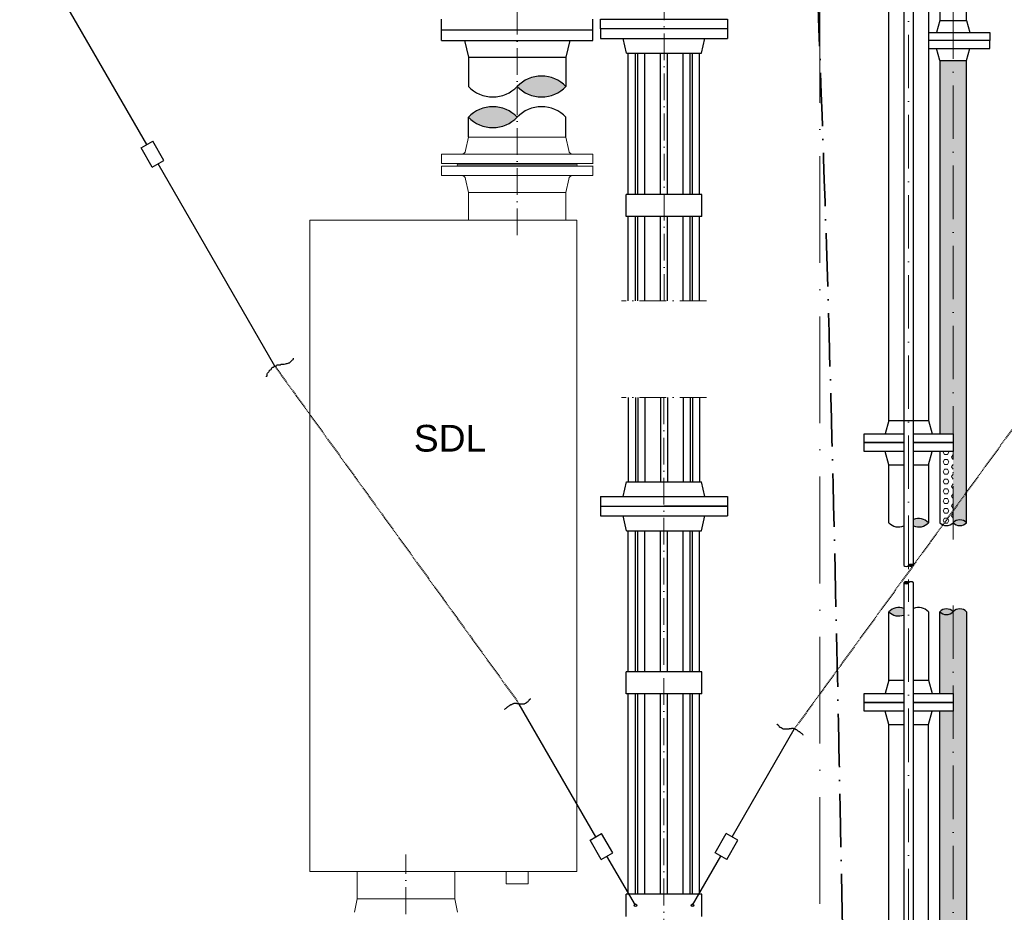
# Model space of a CAD drawing. Header units: millimetres. Extents: x -48448 to 452754, y -13941 to 17062.
# Tile 49 of 256: x -7889 to -5676, y 324 to 2330. Entities that reach past the tile are written whole.
import ezdxf

# ---------------------------------------------------------------- set-up
doc = ezdxf.new("R2010")
doc.units = ezdxf.units.MM
doc.linetypes.add('ACAD_ISO10W100', pattern=[18, 12, -3, 0, -3])
doc.linetypes.add('HIDDEN', pattern=[0.375, 0.25, -0.125])
doc.layers.add('Bemaßung', color=7, linetype='Continuous', lineweight=13)
doc.layers.add('Beschriftung', color=7, linetype='Continuous')
doc.styles.add('LBB3.5M1000', font='isocp.shx', dxfattribs={"height": 3.5})
pattern_1 = [(0, (38403.66993202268, 1.818989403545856e-12), (0, 10.9985226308), [6.35, -12.7]), (120, (38403.66993202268, 1.818989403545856e-12), (-9.525000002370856, -5.499261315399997), [6.349999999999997, -12.69999999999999]), (59.99999999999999, (38410.01993202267, 1.818989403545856e-12), (-9.525000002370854, 5.4992613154), [6.35, -12.7])]

msp = doc.modelspace()

# ---------------------------------------------------------------- hatches: boundary and pattern name
h = msp.add_hatch(color=256)
h.dxf.hatch_style = 1
h.paths.add_polyline_path([(-6770.931821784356, 2180.162786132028, 0.430570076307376), (-6661.381749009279, 2180.162786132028, 0.4305700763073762)])
at = {"linetype": 'Continuous', "ltscale": 10}
h = msp.add_hatch(color=256, dxfattribs=at)
h.dxf.hatch_style = 1
h.paths.add_polyline_path([(-6770.931869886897, 2111.228038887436, 0.4305700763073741), (-6880.481942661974, 2111.228038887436, 0.4305700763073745)])
h = msp.add_hatch(color=256)
h.dxf.hatch_style = 1
h.paths.add_polyline_path([(-5880.281816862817, 1206.967008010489), (-5880.281816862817, 1192.376605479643, 0.3096565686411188), (-5846.481816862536, 1199.671806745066, 0.3096565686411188)])
h = msp.add_hatch(color=256)
h.dxf.hatch_style = 1
h.paths.add_polyline_path([(-5790.93181686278, 1199.704127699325, 0.4305700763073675), (-5760.781568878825, 1199.704127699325, 0.4305700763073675)])
h = msp.add_hatch(color=256)
h.dxf.hatch_style = 1
h.paths.add_polyline_path([(-5890.931816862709, 1103.816340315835, 0.4305700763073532), (-5880.281816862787, 1103.816340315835, 0.4305700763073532)])
h = msp.add_hatch(color=256)
h.dxf.hatch_style = 1
h.paths.add_polyline_path([(-5890.931816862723, 1064.887157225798, 0.4305700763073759), (-5901.581816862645, 1064.887157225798, 0.4305700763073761)])
h = msp.add_hatch(color=256)
h.dxf.hatch_style = 1
h.paths.add_polyline_path([(-5901.581816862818, 992.2779259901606), (-5901.581816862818, 1006.868328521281, 0.3096565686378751), (-5935.381816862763, 999.573127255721, 0.3096565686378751)])
h = msp.add_hatch(color=256)
h.dxf.hatch_style = 1
h.paths.add_polyline_path([(-5790.931940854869, 999.6054593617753, 0.4306330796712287), (-5821.091636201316, 999.6054591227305, 0.4306329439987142)])
at = {"layer": 'Bemaßung', "lineweight": 5}
h = msp.add_hatch(dxfattribs=at)
h.set_pattern_fill('HEX', color=256, scale=2)
h.set_pattern_definition(pattern_1)
h.paths.add_polyline_path([(-5790.931816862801, 2238.873165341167), (-5821.093631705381, 2238.873165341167), (-5821.084315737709, 1399.780258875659), (-5790.931816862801, 1399.780258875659)])
h = msp.add_hatch(dxfattribs=at)
h.set_pattern_fill('HEX', color=256, scale=2)
h.set_pattern_definition(pattern_1)
edge = h.paths.add_edge_path()
edge.add_line((-5760.793631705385, 2238.873165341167), (-5790.931816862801, 2238.873165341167))
edge.add_line((-5790.931816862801, 2238.873165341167), (-5790.931816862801, 1199.704127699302))
edge.add_arc((-5775.856692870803, 1185.443571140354), 20.7514538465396, 43.411581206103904, 136.5905302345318, ccw=False)
edge.add_line((-5760.78209441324, 1199.704683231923), (-5760.793631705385, 2238.873165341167))
h = msp.add_hatch(dxfattribs=at)
h.set_pattern_fill('HEX', color=256, scale=2)
h.set_pattern_definition([(0, (0, 0), (0, 10.9985226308), [6.35, -12.7]), (120, (0, 0), (-9.525000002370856, -5.499261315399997), [6.349999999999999, -12.7]), (59.99999999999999, (6.35, 0), (-9.525000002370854, 5.4992613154), [6.35, -12.7])])
edge = h.paths.add_edge_path()
edge.add_line((-5790.931816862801, 1359.780258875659), (-5821.083871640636, 1359.780258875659))
edge.add_line((-5821.083871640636, 1359.780258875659), (-5821.082094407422, 1199.704158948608))
edge.add_arc((-5806.006940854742, 1213.964684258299), 20.75145384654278, 223.4093509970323, 316.5905302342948)
edge.add_line((-5790.931816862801, 1199.704127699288), (-5790.931816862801, 1359.780258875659))
h = msp.add_hatch(dxfattribs=at)
h.set_pattern_fill('HEX', color=256, scale=2)
h.set_pattern_definition(pattern_1)
h.paths.add_polyline_path([(-5760.781816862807, 999.6054577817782, 0.4307696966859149), (-5790.931940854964, 999.6054593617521), (-5790.931940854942, 170.8730662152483), (-5760.781816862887, 170.8730663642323)])
h.paths.add_polyline_path([(-5821.082064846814, -230.2252517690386), (-5790.931940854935, -230.2252517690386), (-5790.931940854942, 170.8730662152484), (-5821.082064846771, 170.8730660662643)])
edge = h.paths.add_edge_path()
edge.add_arc((-5890.931816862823, -1393.645135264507), 1091.188261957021, 84.74185946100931, 86.32984119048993)
edge.add_line((-5821.082064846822, -304.6947988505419), (-5821.082064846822, -270.2252517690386))
edge.add_line((-5821.082064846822, -270.2252517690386), (-5790.931940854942, -270.2252517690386))
edge.add_line((-5790.931940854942, -270.2252517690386), (-5790.931940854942, -307.0486840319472))
edge = h.paths.add_edge_path()
edge.add_arc((-5890.931816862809, -1393.645135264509), 1091.188261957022, 83.1498156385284, 84.74185946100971)
edge.add_line((-5790.931940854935, -307.0486840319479), (-5790.931940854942, 170.8730662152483))
edge.add_line((-5790.931940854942, 170.8730662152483), (-5760.781816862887, 170.8730663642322))
edge.add_line((-5760.781816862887, 170.8730663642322), (-5760.781816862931, -310.2464087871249))
edge = h.paths.add_edge_path()
edge.add_line((-5821.082064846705, 815.8184191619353), (-5790.931940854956, 815.8184191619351))
edge.add_line((-5790.931940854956, 815.8184191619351), (-5790.931940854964, 999.6054593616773))
edge.add_arc((-5806.011788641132, 1013.867453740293), 20.7558736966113, 223.4418310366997, 316.59660796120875, ccw=False)
edge.add_line((-5821.082064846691, 999.5953456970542), (-5821.082064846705, 815.8184191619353))
h.paths.add_polyline_path([(-5790.931940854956, 775.8184191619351), (-5821.082064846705, 775.8184191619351), (-5821.082064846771, 170.8730660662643), (-5790.931940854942, 170.8730662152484)])
edge = h.paths.add_edge_path()
edge.add_line((-5821.082064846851, -699.4164185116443), (-5790.931940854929, -699.4164185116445))
edge.add_line((-5790.931940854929, -699.4164185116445), (-5790.931940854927, -692.401819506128))
edge.add_arc((-5890.931816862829, 394.1946317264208), 1091.188261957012, 273.67015880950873, 275.25814053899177, ccw=False)
edge.add_line((-5821.082064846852, -694.7557046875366), (-5821.082064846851, -699.4164185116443))
edge = h.paths.add_edge_path()
edge.add_line((-5790.931940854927, -699.4164185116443), (-5760.781816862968, -699.4164185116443))
edge.add_line((-5760.781816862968, -699.4164185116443), (-5760.781816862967, -689.2040947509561))
edge.add_arc((-5890.931816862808, 394.194631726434), 1091.188261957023, 275.2581405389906, 276.85018436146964, ccw=False)
edge.add_line((-5790.931940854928, -692.4018195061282), (-5790.931940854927, -699.4164185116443))

# ---------------------------------------------------------------- linework, layer by layer
at = {"linetype": 'ACAD_ISO10W100', "lineweight": 18, "ltscale": 5}
for p, q in [((-6440.799816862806, 1698.713746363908), (-6440.799816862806, 5653.770277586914)), ((-6770.931816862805, 1846.247474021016), (-6770.931816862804, 3542.770277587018)), ((-6345.655966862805, 1698.713746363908), (-6536.207666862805, 1698.713746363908)), ((-6345.655966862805, 1480.874950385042), (-6536.207666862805, 1480.874950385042)), ((-6440.931816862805, 1480.874950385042), (-6440.931816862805, -749.4164185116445)), ((-7020.931821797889, 230.108437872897), (-7020.931821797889, 453.8002612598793))]:
    msp.add_line(p, q, dxfattribs=at)
at = {"linetype": 'ACAD_ISO10W100', "lineweight": 18, "ltscale": 10}
for p, q in [((-5890.931816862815, 1095.651055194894), (-5890.93181686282, 4424.394677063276)), ((-5790.931816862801, 1161.888797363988), (-5790.931816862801, 3574.620277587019)), ((-5890.931816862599, -959.0441996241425), (-5890.931816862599, 1072.449016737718)), ((-5790.931940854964, 1013.867453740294), (-5790.931940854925, -715.9867273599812))]:
    msp.add_line(p, q, dxfattribs=at)
at = {"linetype": 'ACAD_ISO10W100', "lineweight": 18, "ltscale": 20}
msp.add_line((-6090.931816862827, -1097.18158083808), (-6090.931816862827, 3390.551870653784), dxfattribs=at)
at = {"linetype": 'Continuous', "ltscale": 10}
for p, q in [((-7603.309785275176, 2049.707677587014), (-7889.253985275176, 2544.977177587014)), ((-6583.431816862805, 2309.770277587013), (-6583.431816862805, 2287.770277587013)), ((-6298.431816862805, 2309.770277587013), (-6298.431816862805, 2287.770277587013)), ((-6583.431816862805, 2287.770277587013), (-6298.431816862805, 2287.770277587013)), ((-6525.081816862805, 2254.770277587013), (-6532.931816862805, 2287.770277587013)), ((-6356.781816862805, 2254.770277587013), (-6348.931816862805, 2287.770277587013)), ((-6525.081816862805, 2254.770277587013), (-6356.781816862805, 2254.770277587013)), ((-6521.081816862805, 1937.770277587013), (-6521.081816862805, 2254.770277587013)), ((-6505.081816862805, 1937.770277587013), (-6505.081816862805, 2254.770277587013)), ((-6499.949616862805, 1937.770277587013), (-6499.949616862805, 2254.770277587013)), ((-6483.949616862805, 1937.770277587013), (-6483.949616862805, 2254.770277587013)), ((-6448.931816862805, 1937.770277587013), (-6448.931816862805, 2254.770277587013)), ((-6432.931816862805, 1937.770277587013), (-6432.931816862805, 2254.770277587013)), ((-6397.914016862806, 1937.770277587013), (-6397.914016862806, 2254.770277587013)), ((-6381.914016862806, 1937.770277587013), (-6381.914016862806, 2254.770277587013)), ((-6376.781816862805, 1937.770277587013), (-6376.781816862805, 2254.770277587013)), ((-6360.781816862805, 1937.770277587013), (-6360.781816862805, 2254.770277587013)), ((-7616.300185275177, 2042.207677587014), (-7590.319485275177, 2057.207677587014)), ((-7591.300185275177, 1998.906477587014), (-7616.300185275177, 2042.207677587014)), ((-7565.319485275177, 2013.906477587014), (-7590.319485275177, 2057.207677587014)), ((-7591.300185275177, 1998.906477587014), (-7565.319485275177, 2013.906477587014)), ((-7315.783985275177, 1551.698777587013), (-7578.309785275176, 2006.406477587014)), ((-6526.081816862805, 1887.770277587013), (-6526.081816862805, 1937.770277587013)), ((-6355.781816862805, 1937.770277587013), (-6526.081816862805, 1937.770277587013)), ((-6355.781816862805, 1887.770277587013), (-6355.781816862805, 1937.770277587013)), ((-6355.781816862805, 1887.770277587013), (-6526.081816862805, 1887.770277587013)), ((-6521.081816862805, 1698.713746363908), (-6521.081816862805, 1887.770277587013)), ((-6505.081816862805, 1698.713746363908), (-6505.081816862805, 1887.770277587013)), ((-6499.949616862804, 1698.713746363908), (-6499.949616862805, 1887.770277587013)), ((-6483.949616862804, 1698.713746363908), (-6483.949616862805, 1887.770277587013)), ((-6448.931816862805, 1698.713746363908), (-6448.931816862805, 1887.770277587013)), ((-6432.931816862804, 1698.713746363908), (-6432.931816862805, 1887.770277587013)), ((-6397.914016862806, 1698.713746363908), (-6397.914016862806, 1887.770277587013)), ((-6381.914016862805, 1698.713746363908), (-6381.914016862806, 1887.770277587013)), ((-6376.781816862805, 1698.713746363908), (-6376.781816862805, 1887.770277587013)), ((-6360.781816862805, 1698.713746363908), (-6360.781816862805, 1887.770277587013)), ((-6521.081816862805, 1480.874950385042), (-6521.081816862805, 1291.818419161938)), ((-6505.081816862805, 1480.874950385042), (-6505.081816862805, 1291.818419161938)), ((-6499.949616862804, 1480.874950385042), (-6499.949616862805, 1291.818419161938)), ((-6483.949616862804, 1480.874950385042), (-6483.949616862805, 1291.818419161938)), ((-6448.931816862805, 1480.874950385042), (-6448.931816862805, 1291.818419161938)), ((-6432.931816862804, 1480.874950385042), (-6432.931816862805, 1291.818419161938)), ((-6397.914016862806, 1480.874950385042), (-6397.914016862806, 1291.818419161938)), ((-6381.914016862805, 1480.874950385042), (-6381.914016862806, 1291.818419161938)), ((-6376.781816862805, 1480.874950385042), (-6376.781816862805, 1291.818419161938)), ((-6360.781816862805, 1480.874950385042), (-6360.781816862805, 1291.818419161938)), ((-6532.931816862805, 1258.818419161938), (-6525.081816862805, 1291.818419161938)), ((-6525.081816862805, 1291.818419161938), (-6356.781816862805, 1291.818419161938)), ((-6348.931816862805, 1258.818419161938), (-6356.781816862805, 1291.818419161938)), ((-6583.431816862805, 1258.818419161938), (-6298.431816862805, 1258.818419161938)), ((-6583.431816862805, 1258.818419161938), (-6583.431816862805, 1214.818419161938)), ((-6298.431816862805, 1258.818419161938), (-6298.431816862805, 1214.818419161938)), ((-6583.431816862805, 1236.818419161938), (-6298.431816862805, 1236.818419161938)), ((-6298.431816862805, 1236.818419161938), (-6440.931816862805, 1236.818419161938)), ((-6583.431816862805, 1214.818419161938), (-6298.431816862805, 1214.818419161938)), ((-6525.081816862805, 1181.818419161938), (-6532.931816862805, 1214.818419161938)), ((-6356.781816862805, 1181.818419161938), (-6348.931816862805, 1214.818419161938)), ((-6525.081816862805, 1181.818419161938), (-6356.781816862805, 1181.818419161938)), ((-6521.081816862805, 864.818419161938), (-6521.081816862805, 1181.818419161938)), ((-6505.081816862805, 864.818419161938), (-6505.081816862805, 1181.818419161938)), ((-6499.949616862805, 864.818419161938), (-6499.949616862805, 1181.818419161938)), ((-6483.949616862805, 864.818419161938), (-6483.949616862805, 1181.818419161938)), ((-6448.931816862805, 864.818419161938), (-6448.931816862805, 1181.818419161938)), ((-6432.931816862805, 864.818419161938), (-6432.931816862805, 1181.818419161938)), ((-6397.914016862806, 864.818419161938), (-6397.914016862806, 1181.818419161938)), ((-6381.914016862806, 864.818419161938), (-6381.914016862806, 1181.818419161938)), ((-6376.781816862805, 864.818419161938), (-6376.781816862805, 1181.818419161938)), ((-6360.781816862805, 864.818419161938), (-6360.781816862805, 1181.818419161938)), ((-6526.081816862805, 814.818419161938), (-6526.081816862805, 864.818419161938)), ((-6355.781816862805, 864.818419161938), (-6526.081816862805, 864.818419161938)), ((-6355.781816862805, 814.818419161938), (-6355.781816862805, 864.818419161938)), ((-6355.781816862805, 814.818419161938), (-6526.081816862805, 814.818419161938)), ((-6521.081816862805, 364.818419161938), (-6521.081816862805, 814.818419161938)), ((-6505.081816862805, 364.818419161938), (-6505.081816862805, 814.818419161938)), ((-6499.949616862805, 364.818419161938), (-6499.949616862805, 814.818419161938)), ((-6483.949616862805, 364.818419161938), (-6483.949616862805, 814.818419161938)), ((-6448.931816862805, 364.818419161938), (-6448.931816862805, 814.818419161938)), ((-6432.931816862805, 364.818419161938), (-6432.931816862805, 814.818419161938)), ((-6397.914016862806, 364.818419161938), (-6397.914016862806, 814.818419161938)), ((-6381.914016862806, 364.818419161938), (-6381.914016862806, 814.818419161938)), ((-6376.781816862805, 364.818419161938), (-6376.781816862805, 814.818419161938)), ((-6360.781816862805, 364.818419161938), (-6360.781816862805, 814.818419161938)), ((-6594.025816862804, 493.874119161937), (-6766.271516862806, 792.2122191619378)), ((-6287.837716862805, 493.874119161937), (-6148.067916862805, 735.9625191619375)), ((-6607.016216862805, 486.374119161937), (-6581.035516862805, 501.374119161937)), ((-6556.035516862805, 458.0729191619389), (-6581.035516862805, 501.374119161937)), ((-6325.828116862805, 458.0729191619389), (-6300.828116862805, 501.374119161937)), ((-6274.847416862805, 486.374119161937), (-6300.828116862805, 501.374119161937)), ((-6582.016216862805, 443.0729191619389), (-6607.016216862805, 486.374119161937)), ((-6299.847416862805, 443.0729191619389), (-6274.847416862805, 486.374119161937)), ((-6582.016216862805, 443.0729191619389), (-6556.035516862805, 458.0729191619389)), ((-6505.081816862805, 339.818419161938), (-6569.025916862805, 450.5729191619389)), ((-6376.781816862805, 339.818419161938), (-6312.837716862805, 450.5729191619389)), ((-6299.847416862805, 443.0729191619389), (-6325.828116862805, 458.0729191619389)), ((-6526.081816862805, 314.818419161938), (-6526.081816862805, 364.818419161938)), ((-6355.781816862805, 364.818419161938), (-6526.081816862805, 364.818419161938)), ((-6355.781816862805, 314.818419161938), (-6355.781816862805, 364.818419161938))]:
    msp.add_line(p, q, dxfattribs=at)
at = {"linetype": 'Continuous', "lineweight": -2, "ltscale": 10}
for p, q in [((-5935.381816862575, 1429.780258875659), (-5935.381816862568, 2429.780258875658)), ((-5846.481816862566, 2429.780258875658), (-5846.481816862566, 1429.780258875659)), ((-6940.931816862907, 2283.770277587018), (-6940.931816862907, 2331.770277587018)), ((-6600.931816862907, 2283.770277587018), (-6600.931816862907, 2331.770277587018)), ((-6940.931816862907, 2307.770277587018), (-6600.931816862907, 2307.770277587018)), ((-6940.931816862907, 2283.770277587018), (-6600.931816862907, 2283.770277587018)), ((-6889.521216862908, 2283.770277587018), (-6880.481816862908, 2245.770277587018)), ((-6652.342416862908, 2283.770277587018), (-6661.381816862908, 2245.770277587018)), ((-6880.481871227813, 2245.770506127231), (-6880.481894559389, 2180.162786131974)), ((-6880.481816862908, 2245.770277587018), (-6661.381816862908, 2245.770277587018)), ((-6661.381821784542, 2245.770277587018), (-6661.381798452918, 2180.162733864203)), ((-6880.481821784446, 2066.105575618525), (-6880.481942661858, 2111.228038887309)), ((-6661.381821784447, 2066.105575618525), (-6661.38179711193, 2111.228038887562)), ((-5935.381816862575, 1429.780258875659), (-5943.431816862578, 1399.780258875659)), ((-5935.381816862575, 1429.780258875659), (-5846.481816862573, 1429.780258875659)), ((-5846.481816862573, 1429.780258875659), (-5838.431816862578, 1399.780258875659)), ((-5935.381816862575, 1329.780258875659), (-5943.431816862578, 1359.780258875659)), ((-5846.481816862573, 1329.780258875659), (-5838.431816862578, 1359.780258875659)), ((-5935.381816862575, 1329.780258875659), (-5901.581816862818, 1329.780258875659)), ((-5935.381816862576, 1199.671806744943), (-5935.381816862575, 1329.780258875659)), ((-5880.281816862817, 1329.780258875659), (-5846.481816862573, 1329.780258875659)), ((-5846.481816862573, 1329.780258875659), (-5846.481816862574, 1199.671806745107)), ((-5935.381816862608, 845.8184191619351), (-5935.381816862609, 999.5731272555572)), ((-5846.481816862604, 999.5731272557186), (-5846.481816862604, 845.8184191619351)), ((-5935.381816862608, 845.8184191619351), (-5943.431816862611, 815.8184191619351)), ((-5935.381816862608, 845.8184191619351), (-5901.581816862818, 845.8184191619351)), ((-5880.281816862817, 845.8184191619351), (-5846.481816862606, 845.8184191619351)), ((-5846.481816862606, 845.8184191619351), (-5838.431816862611, 815.8184191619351)), ((-5935.381816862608, 745.8184191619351), (-5943.431816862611, 775.8184191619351)), ((-5846.481816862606, 745.8184191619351), (-5838.431816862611, 775.8184191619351)), ((-5935.381816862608, 745.8184191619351), (-5901.581816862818, 745.8184191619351)), ((-5935.381816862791, -200.2252517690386), (-5935.381816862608, 745.8184191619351)), ((-5880.281816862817, 745.8184191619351), (-5846.481816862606, 745.8184191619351)), ((-5846.48181686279, -200.2252517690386), (-5846.481816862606, 745.8184191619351))]:
    msp.add_line(p, q, dxfattribs=at)
for p, q in [((-5821.09463092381, 2328.873165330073), (-5828.444630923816, 2301.873165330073)), ((-5821.09463092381, 2328.873165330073), (-5760.794630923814, 2328.873165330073)), ((-5760.794630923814, 2328.873165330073), (-5753.444630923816, 2301.873165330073)), ((-5821.093631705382, 2238.873165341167), (-5828.443631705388, 2265.873165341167)), ((-5760.793631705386, 2238.873165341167), (-5753.443631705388, 2265.873165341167)), ((-5821.093631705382, 2238.873165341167), (-5760.793631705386, 2238.873165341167))]:
    msp.add_line(p, q)
at = {"linetype": 'HIDDEN', "ltscale": 10}
for p, q in [((-5386.997996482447, 1782.082277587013), (-6148.067923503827, 735.9625076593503)), ((-7315.783985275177, 1551.698777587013), (-6766.271516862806, 792.2122191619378))]:
    msp.add_line(p, q, dxfattribs=at)
at = {"linetype": 'Continuous', "lineweight": -2, "ltscale": 10}
for points in [[(-5880.281816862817, 1103.816340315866), (-5880.281816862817, 2574.770277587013), (-5901.581816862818, 2574.770277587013), (-5901.581816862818, 1103.816340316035)], [(-5760.79463092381, 2328.873165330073), (-5760.797360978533, 2574.770277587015), (-5821.097360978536, 2574.770277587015), (-5821.096528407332, 2499.780258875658)], [(-5821.096084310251, 2459.780258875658), (-5821.09463092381, 2328.873165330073)], [(-5821.093631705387, 2238.873165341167), (-5821.084315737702, 1399.780258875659)], [(-5760.78209440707, 1199.704127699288), (-5760.793631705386, 2238.873165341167)], [(-5901.581816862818, 1379.780258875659), (-5990.931816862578, 1379.780258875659), (-5990.931816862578, 1399.780258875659), (-5901.581816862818, 1399.780258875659)], [(-5880.281816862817, 1399.780258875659), (-5790.931816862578, 1399.780258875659), (-5790.931816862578, 1379.780258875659), (-5880.281816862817, 1379.780258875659)], [(-5901.581816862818, 1359.780258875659), (-5990.931816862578, 1359.780258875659), (-5990.931816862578, 1379.780258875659), (-5901.581816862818, 1379.780258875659)], [(-5880.281816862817, 1379.780258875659), (-5790.931816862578, 1379.780258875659), (-5790.931816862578, 1359.780258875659), (-5880.281816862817, 1359.780258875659)], [(-5821.083871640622, 1359.780258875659), (-5821.082094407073, 1199.704127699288)], [(-5901.581816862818, 1064.887157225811), (-5901.581816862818, -593.0032110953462), (-5880.281816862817, -593.0032110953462), (-5880.281816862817, 1064.887157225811)], [(-5821.082064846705, 815.8184191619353), (-5821.082064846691, 999.6054602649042)], [(-5760.781816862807, 999.6054602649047), (-5760.781816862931, -310.2464087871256)], [(-5901.581816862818, 795.8184191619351), (-5990.931816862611, 795.8184191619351), (-5990.931816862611, 815.8184191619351), (-5901.581816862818, 815.8184191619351)], [(-5880.281816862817, 815.8184191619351), (-5790.931816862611, 815.8184191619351), (-5790.931816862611, 795.8184191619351), (-5880.281816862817, 795.8184191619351)], [(-5901.581816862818, 775.8184191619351), (-5990.931816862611, 775.8184191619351), (-5990.931816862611, 795.8184191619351), (-5901.581816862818, 795.8184191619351)], [(-5880.281816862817, 795.8184191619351), (-5790.931816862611, 795.8184191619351), (-5790.931816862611, 775.8184191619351), (-5880.281816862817, 775.8184191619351)], [(-5821.082064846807, -230.2252517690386), (-5821.082064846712, 775.8184191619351)]]:
    msp.add_lwpolyline(points, dxfattribs=at)
msp.add_lwpolyline([(-6583.431816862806, 2331.770277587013), (-6298.431816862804, 2331.770277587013), (-6298.431816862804, 2309.770277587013), (-6583.431816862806, 2309.770277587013)], close=True)
for points in [[(-5846.481816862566, 2301.873165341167), (-5708.443631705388, 2301.873165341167), (-5708.443631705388, 2283.873165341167), (-5846.481816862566, 2283.873165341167)], [(-5846.481816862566, 2265.873165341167), (-5708.443631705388, 2265.873165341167), (-5708.443631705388, 2283.873165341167), (-5846.481816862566, 2283.873165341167)]]:
    msp.add_lwpolyline(points)
at = {"linetype": 'Continuous', "ltscale": 10}
for centre in [(-6505.081816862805, 339.818419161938), (-6376.781816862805, 339.818419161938)]:
    msp.add_circle(centre, 3, dxfattribs=at)
for centre, radius, start, end in [((-6716.156785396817, 2128.347457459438), 75.39982026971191, 43.40946976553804, 136.590530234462), ((-6825.706858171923, 2231.978114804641), 75.39982026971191, 223.409469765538, 316.590530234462), ((-6716.156785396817, 2231.978114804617), 75.39982026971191, 223.409469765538, 316.590530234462), ((-6825.706906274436, 2059.412710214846), 75.39982026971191, 43.40946976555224, 136.5905302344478), ((-6716.156833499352, 2059.412710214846), 75.39982026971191, 43.40946976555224, 136.5905302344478), ((-6825.706906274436, 2163.043367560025), 75.39982026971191, 223.4094697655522, 316.5905302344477), ((-5913.156816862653, 1220.695903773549), 30.59351697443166, 223.4094697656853, 292.2313996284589), ((-5868.706816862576, 1178.647709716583), 30.59351697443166, 43.40946976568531, 112.2313996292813), ((-5868.706816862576, 1220.695903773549), 30.59351697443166, 247.7686003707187, 316.5905302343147), ((-5806.006940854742, 1213.964684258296), 20.75145384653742, 223.4094697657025, 316.5905302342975), ((-5775.856692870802, 1185.443571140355), 20.75145384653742, 43.40946976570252, 136.5905302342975), ((-5775.856692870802, 1213.964684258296), 20.75145384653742, 223.4094697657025, 316.5905302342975), ((-5896.256816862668, 1108.85360990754), 7.330055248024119, 223.4094697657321, 316.5905302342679), ((-5885.606816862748, 1098.77907072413), 7.330055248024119, 43.40946976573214, 136.5905302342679), ((-5885.606816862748, 1108.85360990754), 7.330055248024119, 223.4094697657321, 316.5905302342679), ((-5896.256816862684, 1059.849887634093), 7.330055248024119, 43.40946976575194, 136.590530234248), ((-5896.256816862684, 1069.924426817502), 7.330055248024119, 223.409469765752, 316.590530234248), ((-5885.606816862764, 1059.849887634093), 7.330055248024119, 43.40946976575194, 136.590530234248), ((-5913.156816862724, 978.549030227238), 30.59351697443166, 67.76860037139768, 136.5905302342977), ((-5913.156816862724, 1020.597224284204), 30.59351697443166, 223.4094697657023, 292.2313996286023), ((-5868.706816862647, 978.549030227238), 30.59351697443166, 43.40946976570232, 112.2313996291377), ((-5806.011788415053, 985.3434712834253), 20.7558692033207, 43.40337983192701, 136.5966210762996), ((-5806.011788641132, 1013.867453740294), 20.75587369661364, 223.4033929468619, 316.5966079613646), ((-5775.856879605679, 985.3545776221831), 20.74476083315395, 43.39018032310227, 136.6098231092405)]:
    msp.add_arc(centre, radius, start, end, dxfattribs=at)
at = {"linetype": 'ACAD_ISO10W100', "lineweight": 35, "ltscale": 10}
msp.add_spline([(-6103.580159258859, 3469.770277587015), (-6111.404051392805, 3406.176946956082), (-6113.467819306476, 2798.110742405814), (-6029.456608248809, -315.4238507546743)], degree=3, dxfattribs=at)
at = {"linetype": 'Continuous', "ltscale": 10}
for points, knots in [([(-7334.389785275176, 1529.150177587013), (-7334.389785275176, 1528.591577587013), (-7334.389785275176, 1528.032977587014), (-7334.389785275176, 1527.474377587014), (-7334.389785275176, 1526.915777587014), (-7334.389785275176, 1528.738874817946), (-7334.389785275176, 1529.150177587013), (-7334.389785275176, 1529.74090583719), (-7332.662185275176, 1530.023695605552), (-7332.662185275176, 1530.825977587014), (-7332.662185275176, 1531.384610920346), (-7332.662185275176, 1531.94324425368), (-7332.662185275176, 1532.501877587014), (-7332.662185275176, 1533.060477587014), (-7332.662185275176, 1533.619077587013), (-7332.662185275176, 1534.177677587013), (-7332.662185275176, 1535.434606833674), (-7331.836690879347, 1536.654221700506), (-7330.934485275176, 1537.529377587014), (-7330.358618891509, 1538.087978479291), (-7329.782751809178, 1538.64657738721), (-7329.206885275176, 1539.205177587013), (-7328.63098490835, 1539.763810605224), (-7328.055084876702, 1540.32244397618), (-7327.479185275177, 1540.881077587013), (-7327.078230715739, 1541.27001116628), (-7327.790358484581, 1542.124733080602), (-7327.479185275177, 1542.556877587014), (-7326.766106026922, 1543.547172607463), (-7324.736956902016, 1543.242370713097), (-7324.023885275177, 1544.232677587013), (-7323.323708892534, 1545.205075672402), (-7323.071140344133, 1546.562484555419), (-7322.296185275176, 1547.584377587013), (-7321.801526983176, 1548.236657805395), (-7321.252946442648, 1548.822679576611), (-7320.568585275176, 1549.260277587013), (-7320.077346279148, 1549.574388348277), (-7319.317973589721, 1548.968286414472), (-7318.840885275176, 1549.260277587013), (-7318.176237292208, 1549.667060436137), (-7317.796806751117, 1550.505640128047), (-7317.113185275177, 1550.936077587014), (-7316.022467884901, 1551.622840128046), (-7314.859950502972, 1552.205098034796), (-7313.657885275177, 1552.611877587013), (-7313.117114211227, 1552.794874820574), (-7312.46355738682, 1552.45739940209), (-7311.930285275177, 1552.611877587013), (-7311.187301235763, 1552.827105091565), (-7311.004914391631, 1554.287777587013), (-7310.202585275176, 1554.287777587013), (-7309.05081860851, 1554.287777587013), (-7307.899051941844, 1554.287777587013), (-7306.747285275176, 1554.287777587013), (-7305.59551860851, 1554.287777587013), (-7304.443751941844, 1554.287777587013), (-7303.291985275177, 1554.287777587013), (-7302.489679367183, 1554.287777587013), (-7302.36659118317, 1555.963577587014), (-7301.564285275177, 1555.963577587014), (-7300.988385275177, 1555.963577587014), (-7300.412485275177, 1555.963577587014), (-7299.836585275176, 1555.963577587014), (-7299.26071860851, 1555.963577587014), (-7298.684851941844, 1555.963577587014), (-7298.108985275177, 1555.963577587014), (-7296.95721860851, 1555.963577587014), (-7295.805451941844, 1555.963577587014), (-7294.653685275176, 1555.963577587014), (-7292.837957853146, 1555.963577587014), (-7291.227064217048, 1557.311745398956), (-7289.470685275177, 1557.639377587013), (-7288.913609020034, 1557.743293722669), (-7288.300061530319, 1557.535461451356), (-7287.742985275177, 1557.639377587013), (-7286.504733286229, 1557.870359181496), (-7285.473087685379, 1558.971878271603), (-7284.287685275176, 1559.315277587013), (-7283.75438547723, 1559.469769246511), (-7282.973390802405, 1558.9143182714), (-7282.559985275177, 1559.315277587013), (-7281.984073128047, 1559.873851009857), (-7281.408268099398, 1560.432494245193), (-7280.832385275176, 1560.991077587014), (-7280.256485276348, 1561.549677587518), (-7279.680569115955, 1562.108260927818), (-7279.104685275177, 1562.666877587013), (-7277.95291810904, 1563.784110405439), (-7276.801151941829, 1564.901344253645), (-7275.649385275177, 1566.018577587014), (-7275.073485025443, 1566.577210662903), (-7274.209635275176, 1567.013996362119), (-7273.921685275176, 1567.694477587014), (-7273.721207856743, 1568.168244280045), (-7273.921685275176, 1568.811677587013), (-7273.921685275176, 1569.370277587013)], [0, 0, 0, 0, 0.01990750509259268, 0.01990750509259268, 0.01990750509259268, 0.03981501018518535, 0.03981501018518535, 0.03981501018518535, 0.068406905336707, 0.068406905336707, 0.068406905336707, 0.08831559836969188, 0.08831559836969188, 0.08831559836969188, 0.1082231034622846, 0.1082231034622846, 0.1082231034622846, 0.153017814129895, 0.153017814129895, 0.153017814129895, 0.1816097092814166, 0.1816097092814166, 0.1816097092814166, 0.2102032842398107, 0.2102032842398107, 0.2102032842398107, 0.2301107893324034, 0.2301107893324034, 0.2301107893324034, 0.2757304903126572, 0.2757304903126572, 0.2757304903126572, 0.3205252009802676, 0.3205252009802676, 0.3205252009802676, 0.3491179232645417, 0.3491179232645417, 0.3491179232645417, 0.3696419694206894, 0.3696419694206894, 0.3696419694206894, 0.3982347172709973, 0.3982347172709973, 0.3982347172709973, 0.4438544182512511, 0.4438544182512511, 0.4438544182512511, 0.4643772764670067, 0.4643772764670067, 0.4643772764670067, 0.4929708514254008, 0.4929708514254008, 0.4929708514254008, 0.534017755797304, 0.534017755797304, 0.534017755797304, 0.5750646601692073, 0.5750646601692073, 0.5750646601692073, 0.6036574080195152, 0.6036574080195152, 0.6036574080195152, 0.6241814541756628, 0.6241814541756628, 0.6241814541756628, 0.6447043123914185, 0.6447043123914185, 0.6447043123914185, 0.6857512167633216, 0.6857512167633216, 0.6857512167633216, 0.7504604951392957, 0.7504604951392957, 0.7504604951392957, 0.7709845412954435, 0.7709845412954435, 0.7709845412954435, 0.816604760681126, 0.816604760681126, 0.816604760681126, 0.8371288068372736, 0.8371288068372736, 0.8371288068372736, 0.8657207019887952, 0.8657207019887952, 0.8657207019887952, 0.8943134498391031, 0.8943134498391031, 0.8943134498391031, 0.9514989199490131, 0.9514989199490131, 0.9514989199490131, 0.9800924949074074, 0.9800924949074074, 0.9800924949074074, 1, 1, 1, 1]), ([(-6798.543516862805, 779.8663191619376), (-6798.776650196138, 779.8663191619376), (-6799.009783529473, 779.8663191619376), (-6799.242916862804, 779.8663191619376), (-6800.217281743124, 779.8663191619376), (-6797.844105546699, 781.2231089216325), (-6797.144716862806, 781.9015191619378), (-6796.212215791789, 782.8060494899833), (-6795.279719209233, 783.7105914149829), (-6794.347216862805, 784.6151191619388), (-6793.749376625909, 785.1950244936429), (-6792.872402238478, 785.4690726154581), (-6792.249016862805, 785.9719191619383), (-6792.079764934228, 786.108444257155), (-6792.451035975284, 786.5398617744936), (-6792.249016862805, 786.650319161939), (-6792.040744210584, 786.7641957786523), (-6791.761333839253, 786.5620042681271), (-6791.549616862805, 786.650319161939), (-6791.07901188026, 786.8466257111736), (-6790.592308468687, 787.0394623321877), (-6790.150816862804, 787.3287191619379), (-6789.168356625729, 787.9724082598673), (-6788.181071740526, 788.5611182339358), (-6787.353316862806, 789.3640191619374), (-6787.120183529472, 789.590152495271), (-6786.887050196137, 789.8162858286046), (-6786.653916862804, 790.0424191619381), (-6786.420783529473, 790.2685524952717), (-6786.187650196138, 790.4946858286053), (-6785.954516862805, 790.7208191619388), (-6785.582545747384, 791.0816215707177), (-6785.042346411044, 791.2345488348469), (-6784.555716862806, 791.3992191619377), (-6784.11789586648, 791.5473731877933), (-6783.583757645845, 791.2275137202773), (-6783.157016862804, 791.3992191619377), (-6782.859739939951, 791.5188329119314), (-6782.766653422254, 791.9776999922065), (-6782.457616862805, 792.0776191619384), (-6781.758216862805, 792.3037524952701), (-6781.058816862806, 792.5298858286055), (-6780.359416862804, 792.7560191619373), (-6779.660016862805, 792.9821524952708), (-6778.960616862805, 793.2082858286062), (-6778.261216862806, 793.434419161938), (-6777.952203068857, 793.5343309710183), (-6777.886681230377, 794.1128191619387), (-6777.561916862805, 794.1128191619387), (-6777.095650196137, 794.1128191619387), (-6776.629383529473, 794.1128191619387), (-6776.163116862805, 794.1128191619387), (-6775.929983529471, 794.1128191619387), (-6775.696850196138, 794.1128191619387), (-6775.463716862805, 794.1128191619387), (-6775.230583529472, 794.1128191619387), (-6774.997450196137, 794.1128191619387), (-6774.764316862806, 794.1128191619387), (-6774.531183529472, 794.1128191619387), (-6774.298050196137, 794.1128191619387), (-6774.064916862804, 794.1128191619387), (-6773.831783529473, 794.1128191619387), (-6773.598650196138, 794.1128191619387), (-6773.365516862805, 794.1128191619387), (-6772.84733754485, 794.1128191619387), (-6772.484996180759, 793.434419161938), (-6771.966816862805, 793.434419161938), (-6771.267416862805, 793.434419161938), (-6770.568016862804, 793.434419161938), (-6769.868616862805, 793.434419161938), (-6769.169216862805, 793.434419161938), (-6768.469816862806, 793.434419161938), (-6767.770416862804, 793.434419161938), (-6767.25223754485, 793.434419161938), (-6766.889896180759, 792.7560191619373), (-6766.371716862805, 792.7560191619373), (-6765.206050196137, 792.7560191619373), (-6764.040383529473, 792.7560191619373), (-6762.874716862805, 792.7560191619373), (-6762.175350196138, 792.7560191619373), (-6761.475983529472, 792.7560191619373), (-6760.776616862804, 792.7560191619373), (-6760.310350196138, 792.7560191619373), (-6759.844083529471, 792.7560191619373), (-6759.377816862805, 792.7560191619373), (-6758.678416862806, 792.7560191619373), (-6757.979016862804, 792.7560191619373), (-6757.279616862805, 792.7560191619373), (-6756.813383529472, 792.7560191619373), (-6756.347150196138, 792.7560191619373), (-6755.880916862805, 792.7560191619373), (-6755.145868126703, 792.7560191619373), (-6754.445088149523, 793.0902402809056), (-6753.782716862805, 793.434419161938), (-6752.56739006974, 794.065922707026), (-6751.466952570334, 794.829775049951), (-6750.285816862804, 795.4696191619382), (-6749.378135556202, 795.961327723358), (-6748.38495493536, 796.2819854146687), (-6747.488216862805, 796.8265191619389), (-6746.926193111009, 797.1678015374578), (-6746.502002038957, 797.6753796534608), (-6746.089416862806, 798.1833191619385), (-6745.566575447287, 798.8269967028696), (-6745.202862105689, 799.5821263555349), (-6744.690716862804, 800.2185191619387), (-6744.488644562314, 800.4696146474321), (-6744.202920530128, 800.6570010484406), (-6743.991316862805, 800.8969191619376), (-6743.659815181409, 801.2727787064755), (-6743.657147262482, 801.8994550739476), (-6743.291916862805, 802.253719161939), (-6742.919945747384, 802.6145215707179), (-6742.323468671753, 802.6254084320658), (-6741.893116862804, 802.9321191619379), (-6741.623393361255, 803.1243504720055), (-6741.193716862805, 803.2857308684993), (-6741.193716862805, 803.6105191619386), (-6741.193716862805, 803.8366524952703), (-6741.193716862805, 804.0627858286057), (-6741.193716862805, 804.2889191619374)], [0, 0, 0, 0, 0.01011408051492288, 0.01011408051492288, 0.01011408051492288, 0.0523851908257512, 0.0523851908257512, 0.0523851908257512, 0.1087456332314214, 0.1087456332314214, 0.1087456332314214, 0.1448790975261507, 0.1448790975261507, 0.1448790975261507, 0.1546894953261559, 0.1546894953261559, 0.1546894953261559, 0.1648035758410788, 0.1648035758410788, 0.1648035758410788, 0.1872851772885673, 0.1872851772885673, 0.1872851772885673, 0.2373139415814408, 0.2373139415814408, 0.2373139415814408, 0.2514043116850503, 0.2514043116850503, 0.2514043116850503, 0.2654946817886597, 0.2654946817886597, 0.2654946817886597, 0.2879762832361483, 0.2879762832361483, 0.2879762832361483, 0.3082029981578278, 0.3082029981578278, 0.3082029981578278, 0.3222933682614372, 0.3222933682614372, 0.3222933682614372, 0.3541821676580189, 0.3541821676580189, 0.3541821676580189, 0.3860709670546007, 0.3860709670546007, 0.3860709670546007, 0.4001602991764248, 0.4001602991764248, 0.4001602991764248, 0.4203884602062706, 0.4203884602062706, 0.4203884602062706, 0.4305025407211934, 0.4305025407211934, 0.4305025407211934, 0.4406166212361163, 0.4406166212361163, 0.4406166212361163, 0.4507307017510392, 0.4507307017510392, 0.4507307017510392, 0.460844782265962, 0.460844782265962, 0.460844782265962, 0.4833250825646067, 0.4833250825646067, 0.4833250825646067, 0.5136673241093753, 0.5136673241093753, 0.5136673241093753, 0.5440095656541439, 0.5440095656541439, 0.5440095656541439, 0.5664898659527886, 0.5664898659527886, 0.5664898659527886, 0.6170602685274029, 0.6170602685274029, 0.6170602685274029, 0.6474010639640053, 0.6474010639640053, 0.6474010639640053, 0.667629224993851, 0.667629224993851, 0.667629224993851, 0.6979714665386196, 0.6979714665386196, 0.6979714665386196, 0.7181981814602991, 0.7181981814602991, 0.7181981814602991, 0.7500869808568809, 0.7500869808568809, 0.7500869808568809, 0.8085969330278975, 0.8085969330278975, 0.8085969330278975, 0.8535607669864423, 0.8535607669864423, 0.8535607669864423, 0.8817415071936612, 0.8817415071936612, 0.8817415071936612, 0.9174530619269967, 0.9174530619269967, 0.9174530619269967, 0.9315434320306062, 0.9315434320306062, 0.9315434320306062, 0.9536176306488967, 0.9536176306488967, 0.9536176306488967, 0.9760992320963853, 0.9760992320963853, 0.9760992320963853, 0.9901896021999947, 0.9901896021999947, 0.9901896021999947, 1, 1, 1, 1]), ([(-6129.069816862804, 722.8096191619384), (-6128.836683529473, 722.8096191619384), (-6128.603550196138, 722.8096191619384), (-6128.370416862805, 722.8096191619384), (-6127.396051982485, 722.8096191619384), (-6129.769228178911, 724.1664089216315), (-6130.468616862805, 724.8448191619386), (-6131.401117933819, 725.7493494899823), (-6132.333614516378, 726.6538914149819), (-6133.266116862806, 727.5584191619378), (-6133.8639570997, 728.1383244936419), (-6134.740931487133, 728.4123726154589), (-6135.364316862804, 728.9152191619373), (-6135.533568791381, 729.0517442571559), (-6135.162297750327, 729.4831617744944), (-6135.364316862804, 729.593619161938), (-6135.572589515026, 729.7074957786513), (-6135.851999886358, 729.5053042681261), (-6136.063716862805, 729.593619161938), (-6136.534321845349, 729.7899257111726), (-6137.021025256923, 729.9827623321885), (-6137.462516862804, 730.2720191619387), (-6138.444977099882, 730.9157082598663), (-6139.432261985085, 731.5044182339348), (-6140.260016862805, 732.3073191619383), (-6140.493150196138, 732.5334524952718), (-6140.726283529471, 732.7595858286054), (-6140.959416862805, 732.985719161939), (-6141.192550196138, 733.2118524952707), (-6141.425683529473, 733.4379858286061), (-6141.658816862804, 733.6641191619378), (-6142.030787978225, 734.0249215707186), (-6142.570987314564, 734.1778488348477), (-6143.057616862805, 734.3425191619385), (-6143.49543785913, 734.4906731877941), (-6144.029576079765, 734.1708137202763), (-6144.456316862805, 734.3425191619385), (-6144.753593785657, 734.4621329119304), (-6144.846680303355, 734.9209999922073), (-6145.155716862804, 735.0209191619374), (-6145.855116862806, 735.247052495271), (-6146.554516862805, 735.4731858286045), (-6147.253916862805, 735.6993191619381), (-6147.953316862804, 735.9254524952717), (-6148.652716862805, 736.1515858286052), (-6149.352116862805, 736.3777191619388), (-6149.661130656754, 736.4776309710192), (-6149.726652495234, 737.0561191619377), (-6150.051416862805, 737.0561191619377), (-6150.517683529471, 737.0561191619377), (-6150.983950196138, 737.0561191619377), (-6151.450216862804, 737.0561191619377), (-6151.683350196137, 737.0561191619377), (-6151.916483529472, 737.0561191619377), (-6152.149616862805, 737.0561191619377), (-6152.382750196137, 737.0561191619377), (-6152.615883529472, 737.0561191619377), (-6152.849016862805, 737.0561191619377), (-6153.082150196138, 737.0561191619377), (-6153.315283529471, 737.0561191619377), (-6153.548416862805, 737.0561191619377), (-6153.781550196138, 737.0561191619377), (-6154.014683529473, 737.0561191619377), (-6154.247816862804, 737.0561191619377), (-6154.765996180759, 737.0561191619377), (-6155.128337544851, 736.3777191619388), (-6155.646516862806, 736.3777191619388), (-6156.345916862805, 736.3777191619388), (-6157.045316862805, 736.3777191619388), (-6157.744716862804, 736.3777191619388), (-6158.444116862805, 736.3777191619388), (-6159.143516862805, 736.3777191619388), (-6159.842916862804, 736.3777191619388), (-6160.361096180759, 736.3777191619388), (-6160.723437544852, 735.6993191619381), (-6161.241616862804, 735.6993191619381), (-6162.407283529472, 735.6993191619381), (-6163.572950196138, 735.6993191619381), (-6164.738616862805, 735.6993191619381), (-6165.437983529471, 735.6993191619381), (-6166.137350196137, 735.6993191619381), (-6166.836716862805, 735.6993191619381), (-6167.302983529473, 735.6993191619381), (-6167.769250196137, 735.6993191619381), (-6168.235516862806, 735.6993191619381), (-6168.934916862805, 735.6993191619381), (-6169.634316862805, 735.6993191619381), (-6170.333716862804, 735.6993191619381), (-6170.799950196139, 735.6993191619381), (-6171.266183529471, 735.6993191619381), (-6171.732416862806, 735.6993191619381), (-6172.467465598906, 735.6993191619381), (-6173.168245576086, 736.0335402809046), (-6173.830616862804, 736.3777191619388), (-6175.045943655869, 737.009222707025), (-6176.146381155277, 737.7730750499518), (-6177.327516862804, 738.412919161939), (-6178.235198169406, 738.904627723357), (-6179.228378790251, 739.2252854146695), (-6180.125116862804, 739.7698191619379), (-6180.687140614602, 740.1111015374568), (-6181.111331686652, 740.6186796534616), (-6181.523916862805, 741.1266191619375), (-6182.046758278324, 741.7702967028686), (-6182.41047161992, 742.5254263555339), (-6182.922616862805, 743.1618191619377), (-6183.124689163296, 743.4129146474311), (-6183.410413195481, 743.6003010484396), (-6183.622016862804, 743.8402191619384), (-6183.953518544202, 744.2160787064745), (-6183.956186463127, 744.8427550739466), (-6184.321416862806, 745.197019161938), (-6184.693387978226, 745.5578215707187), (-6185.289865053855, 745.5687084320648), (-6185.720216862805, 745.8754191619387), (-6185.989940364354, 746.0676504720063), (-6186.419616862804, 746.2290308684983), (-6186.419616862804, 746.5538191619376), (-6186.419616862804, 746.7799524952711), (-6186.419616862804, 747.0060858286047), (-6186.419616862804, 747.2322191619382)], [0, 0, 0, 0, 0.01011408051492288, 0.01011408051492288, 0.01011408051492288, 0.0523851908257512, 0.0523851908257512, 0.0523851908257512, 0.1087456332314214, 0.1087456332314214, 0.1087456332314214, 0.1448790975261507, 0.1448790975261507, 0.1448790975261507, 0.1546894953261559, 0.1546894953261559, 0.1546894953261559, 0.1648035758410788, 0.1648035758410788, 0.1648035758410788, 0.1872851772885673, 0.1872851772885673, 0.1872851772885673, 0.2373139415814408, 0.2373139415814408, 0.2373139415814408, 0.2514043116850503, 0.2514043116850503, 0.2514043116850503, 0.2654946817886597, 0.2654946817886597, 0.2654946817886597, 0.2879762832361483, 0.2879762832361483, 0.2879762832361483, 0.3082029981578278, 0.3082029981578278, 0.3082029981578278, 0.3222933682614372, 0.3222933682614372, 0.3222933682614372, 0.3541821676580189, 0.3541821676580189, 0.3541821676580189, 0.3860709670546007, 0.3860709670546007, 0.3860709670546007, 0.4001602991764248, 0.4001602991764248, 0.4001602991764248, 0.4203884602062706, 0.4203884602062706, 0.4203884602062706, 0.4305025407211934, 0.4305025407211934, 0.4305025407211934, 0.4406166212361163, 0.4406166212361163, 0.4406166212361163, 0.4507307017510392, 0.4507307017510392, 0.4507307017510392, 0.460844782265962, 0.460844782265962, 0.460844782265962, 0.4833250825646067, 0.4833250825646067, 0.4833250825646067, 0.5136673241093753, 0.5136673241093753, 0.5136673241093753, 0.5440095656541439, 0.5440095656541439, 0.5440095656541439, 0.5664898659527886, 0.5664898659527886, 0.5664898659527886, 0.6170602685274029, 0.6170602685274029, 0.6170602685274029, 0.6474010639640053, 0.6474010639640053, 0.6474010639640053, 0.667629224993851, 0.667629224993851, 0.667629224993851, 0.6979714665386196, 0.6979714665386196, 0.6979714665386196, 0.7181981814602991, 0.7181981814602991, 0.7181981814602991, 0.7500869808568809, 0.7500869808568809, 0.7500869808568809, 0.8085969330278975, 0.8085969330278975, 0.8085969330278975, 0.8535607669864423, 0.8535607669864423, 0.8535607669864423, 0.8817415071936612, 0.8817415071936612, 0.8817415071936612, 0.9174530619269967, 0.9174530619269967, 0.9174530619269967, 0.9315434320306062, 0.9315434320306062, 0.9315434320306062, 0.9536176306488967, 0.9536176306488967, 0.9536176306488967, 0.9760992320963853, 0.9760992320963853, 0.9760992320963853, 0.9901896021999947, 0.9901896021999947, 0.9901896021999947, 1, 1, 1, 1])]:
    msp.add_open_spline(points, degree=3, knots=knots, dxfattribs=at)
at = {"layer": 'Bemaßung'}
for p, q in [((-6880.481821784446, 2066.105575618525), (-6886.768131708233, 2036.057804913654)), ((-6880.481821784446, 2066.105575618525), (-6661.381821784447, 2066.105575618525)), ((-6661.381821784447, 2066.105575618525), (-6655.095511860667, 2036.057804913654)), ((-6940.93182178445, 2007.105575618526), (-6940.93182178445, 2028.105575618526)), ((-6940.93182178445, 2028.105575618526), (-6600.93182178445, 2028.105575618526)), ((-6600.93182178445, 2007.105575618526), (-6600.93182178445, 2028.105575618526)), ((-6940.93182178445, 2007.105575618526), (-6600.157987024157, 2007.105575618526)), ((-6940.93182178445, 2001.105575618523), (-6600.157987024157, 2001.105575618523)), ((-6940.93182178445, 2001.105575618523), (-6940.93182178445, 1980.105575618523)), ((-6904.93182178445, 2004.105575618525), (-6636.93182178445, 2004.105575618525)), ((-6904.93182178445, 2004.105575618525), (-6904.93182178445, 2004.105575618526)), ((-6904.93182178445, 2004.105575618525), (-6904.93182178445, 2004.105575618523)), ((-6636.93182178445, 2004.105575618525), (-6636.93182178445, 2004.105575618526)), ((-6636.93182178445, 2004.105575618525), (-6636.93182178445, 2004.105575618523)), ((-6600.93182178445, 2001.105575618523), (-6600.93182178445, 1980.105575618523)), ((-6940.93182178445, 1980.105575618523), (-6600.93182178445, 1980.105575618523)), ((-6880.481821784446, 1942.105575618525), (-6886.768131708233, 1972.153346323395)), ((-6661.381821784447, 1942.105575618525), (-6655.095511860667, 1972.153346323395)), ((-6880.481821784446, 1942.105575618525), (-6661.381821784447, 1942.105575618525)), ((-6880.481821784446, 1942.105575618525), (-6880.481821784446, 1880.105575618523)), ((-6661.381821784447, 1942.105575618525), (-6661.381821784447, 1880.105575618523)), ((-7236.931821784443, 416.1055756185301), (-6636.931821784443, 416.1055756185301)), ((-7130.481821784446, 354.1055756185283), (-7130.481821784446, 416.1055756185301)), ((-6911.381821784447, 354.1055756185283), (-6911.381821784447, 416.1055756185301)), ((-7130.481821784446, 354.1055756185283), (-7136.768131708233, 324.0578049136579)), ((-7130.481821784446, 354.1055756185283), (-6911.381821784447, 354.1055756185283)), ((-6911.381821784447, 354.1055756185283), (-6905.095511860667, 324.0578049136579))]:
    msp.add_line(p, q, dxfattribs=at)
for points in [[(-7236.931821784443, 1880.105575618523), (-6636.931821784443, 1880.105575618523), (-6636.931821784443, 416.1055756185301), (-7236.931821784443, 416.1055756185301)], [(-6795.909187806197, 416.1055756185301), (-6745.954455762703, 416.1055756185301), (-6745.954455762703, 387.8461636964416), (-6795.909187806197, 387.8461636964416)]]:
    msp.add_lwpolyline(points, close=True, dxfattribs=at)
for centre, radius, start, end in [((-6896.556218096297, 2038.105575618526), 10, 270, 348.1835507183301), ((-6645.307425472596, 2038.105575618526), 10, 191.8164492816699, 270), ((-6907.93182178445, 2004.105575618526), 3, 0, 90), ((-6907.93182178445, 2004.105575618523), 3, 270, 0), ((-6633.93182178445, 2004.105575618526), 3, 90, 180), ((-6633.93182178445, 2004.105575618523), 3, 180, 270), ((-6896.556218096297, 1970.105575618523), 10, 11.81644928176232, 90), ((-6645.307425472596, 1970.105575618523), 10, 90, 168.1835507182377)]:
    msp.add_arc(centre, radius, start, end, dxfattribs=at)

# ---------------------------------------------------------------- next in the draw order: texts
at = {"layer": 'Beschriftung', "insert": (-7003.304677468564, 1419.624321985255), "char_height": 60, "width": 172.6026639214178, "attachment_point": 1, "style": 'LBB3.5M1000', "bg_fill": 2}
msp.add_mtext('{\\fArial|b0|i0|c0|p34;\\C256;SDL}', dxfattribs=at)

doc.saveas('drawing.dxf')
